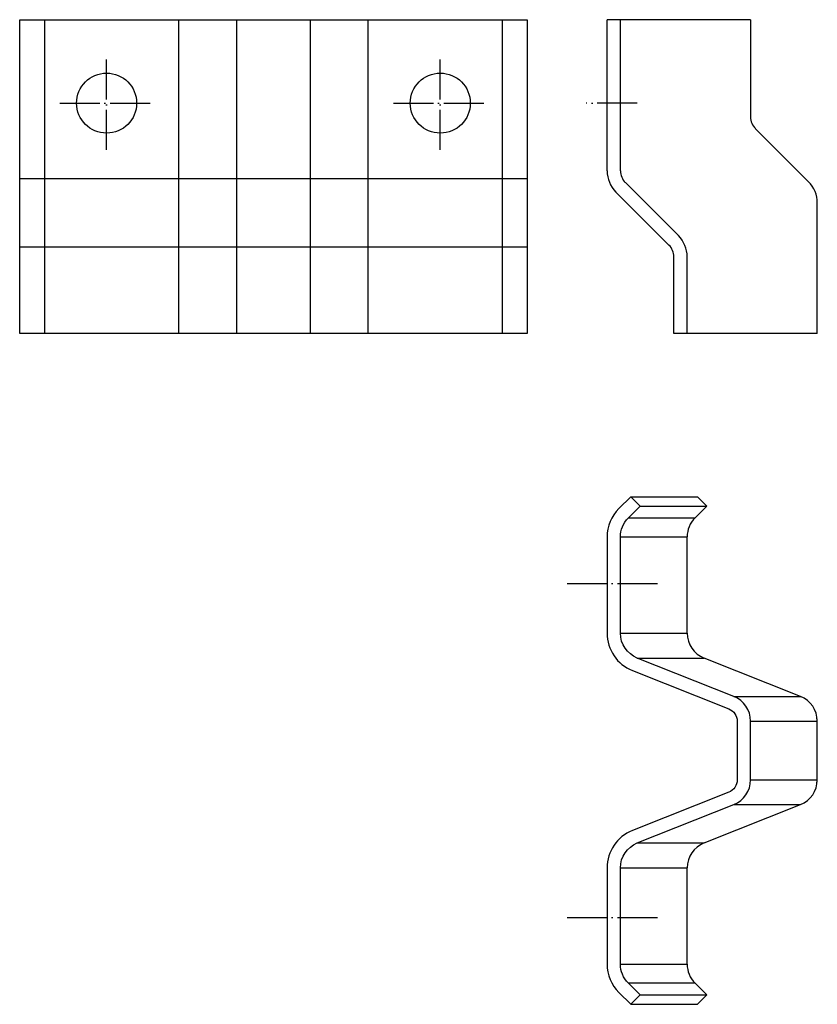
# Model space of a CAD drawing. Extents: x -348 to -109, y -1482 to -1186.
import ezdxf

# ---------------------------------------------------------------- set-up
doc = ezdxf.new("R2010")
doc.units = 0
doc.header["$LTSCALE"] = 100
doc.header["$MEASUREMENT"] = 0
doc.linetypes.add('ACAD_ISO04W100', pattern=[30, 24, -3, 0, -3])
doc.layers.add('SBE_pschuh', color=7, linetype='CONTINUOUS')

msp = doc.modelspace()

# ---------------------------------------------------------------- linework, layer by layer
at = {"layer": 'SBE_pschuh'}
for p, q in [((-347.91, -1280.49), (-347.91, -1186.49)), ((-347.91, -1186.49), (-195.81, -1186.49)), ((-340.46, -1186.49), (-340.46, -1280.49)), ((-300.26, -1280.49), (-300.26, -1186.49)), ((-282.89, -1186.49), (-282.89, -1280.49)), ((-260.83, -1186.49), (-260.83, -1280.49)), ((-243.45, -1280.49), (-243.45, -1186.49)), ((-203.26, -1186.49), (-203.26, -1280.49)), ((-195.81, -1186.49), (-195.81, -1280.49)), ((-195.81, -1234.21), (-347.91, -1234.21)), ((-195.81, -1254.65), (-347.91, -1254.65)), ((-195.81, -1280.49), (-347.91, -1280.49)), ((-164.79, -1329.44), (-144.79, -1329.44)), ((-141.96, -1332.27), (-144.79, -1329.44)), ((-161.96, -1332.27), (-141.96, -1332.27)), ((-145.52, -1335.83), (-141.96, -1332.27)), ((-145.52, -1335.83), (-165.52, -1335.83)), ((-167.86, -1341.48), (-147.86, -1341.48)), ((-147.86, -1370.35), (-147.86, -1341.48)), ((-167.86, -1370.35), (-147.86, -1370.35)), ((-162.81, -1377.78), (-142.81, -1377.78)), ((-113.9, -1389.27), (-142.81, -1377.78)), ((-133.9, -1389.27), (-113.9, -1389.27)), ((-128.86, -1396.71), (-108.86, -1396.71)), ((-108.86, -1414.28), (-108.86, -1396.71)), ((-128.86, -1414.28), (-108.86, -1414.28)), ((-142.81, -1433.2), (-113.9, -1421.71)), ((-133.9, -1421.71), (-113.9, -1421.71)), ((-162.81, -1433.2), (-142.81, -1433.2)), ((-167.86, -1440.64), (-147.86, -1440.64)), ((-147.86, -1469.5), (-147.86, -1440.64)), ((-167.86, -1469.5), (-147.86, -1469.5)), ((-165.52, -1475.16), (-145.52, -1475.16)), ((-141.96, -1478.72), (-145.52, -1475.16)), ((-161.96, -1478.72), (-141.96, -1478.72)), ((-144.79, -1481.55), (-141.96, -1478.72)), ((-164.79, -1481.55), (-144.79, -1481.55))]:
    msp.add_line(p, q, dxfattribs=at)
at = {"layer": 'SBE_pschuh', "color": 255}
for p, q in [((-128.86, -1186.49), (-171.86, -1186.49)), ((-171.86, -1231.77), (-171.86, -1186.49)), ((-167.86, -1231.77), (-167.86, -1186.49)), ((-128.86, -1186.49), (-128.86, -1215.61)), ((-111.49, -1235.05), (-127.39, -1219.15)), ((-150.49, -1251.2), (-166.39, -1235.3)), ((-153.32, -1254.03), (-169.22, -1238.13)), ((-108.86, -1280.49), (-108.86, -1241.41)), ((-151.86, -1280.49), (-151.86, -1257.57)), ((-147.86, -1280.49), (-147.86, -1257.57)), ((-108.86, -1280.49), (-151.86, -1280.49))]:
    msp.add_line(p, q, dxfattribs=at)
at = {"layer": 'SBE_pschuh', "color": 1, "linetype": 'ACAD_ISO04W100', "ltscale": 0.005}
for p, q in [((-321.86, -1225.49), (-321.86, -1197.49)), ((-221.86, -1225.49), (-221.86, -1197.49)), ((-335.86, -1211.49), (-307.86, -1211.49)), ((-235.86, -1211.49), (-207.86, -1211.49)), ((-162.87, -1211.49), (-178.16, -1211.49)), ((-183.86, -1355.49), (-155.86, -1355.49)), ((-183.86, -1455.49), (-155.86, -1455.49))]:
    msp.add_line(p, q, dxfattribs=at)
at = {"layer": 'SBE_pschuh', "extrusion": (0, 0, -1)}
msp.add_line((-108.86, -1415), (-108.86, -1395.99), dxfattribs=at)
at = {"layer": 'SBE_pschuh'}
msp.add_lwpolyline([(-135.38, -1418), (-164.29, -1429.49, 0.307284), (-171.86, -1440.64), (-171.86, -1469.5, 0.198912), (-168.34, -1477.99), (-164.79, -1481.55), (-161.96, -1478.72), (-165.52, -1475.16, -0.198912), (-167.86, -1469.5), (-167.86, -1440.64, -0.307284), (-162.81, -1433.2), (-133.9, -1421.71, 0.307284), (-128.86, -1414.28), (-128.86, -1396.71, 0.307284), (-133.9, -1389.27), (-162.81, -1377.78, -0.307284), (-167.86, -1370.35), (-167.86, -1341.48, -0.198912), (-165.52, -1335.83), (-161.96, -1332.27), (-164.79, -1329.44), (-168.34, -1333, 0.198912), (-171.86, -1341.48), (-171.86, -1370.35, 0.307284), (-164.29, -1381.5), (-135.38, -1392.99, -0.307284), (-132.86, -1396.71), (-132.86, -1414.28, -0.307284)], format="xyb", close=True, dxfattribs=at)
for centre in [(-321.86, -1211.49), (-221.86, -1211.49)]:
    msp.add_circle(centre, 9, dxfattribs=at)
at = {"layer": 'SBE_pschuh', "color": 255}
for centre, radius, start, end in [((-123.86, -1215.61), 5, 180, 225), ((-162.86, -1231.77), 9, 180, 225), ((-162.86, -1231.77), 5, 180, 225), ((-117.86, -1241.41), 9, 0, 45), ((-156.86, -1257.57), 9, 0, 45), ((-156.86, -1257.57), 5, 0, 45)]:
    msp.add_arc(centre, radius, start, end, dxfattribs=at)
at = {"layer": 'SBE_pschuh'}
for centre, start, end in [((-139.86, -1341.48), 135, 180), ((-139.86, -1370.35), 180, 248.3254), ((-116.86, -1396.71), 0, 68.3254), ((-116.86, -1414.28), 291.6746, 0), ((-139.86, -1440.64), 111.6746, 180), ((-139.86, -1469.5), 180, 225)]:
    msp.add_arc(centre, 8, start, end, dxfattribs=at)

doc.saveas('drawing.dxf')
